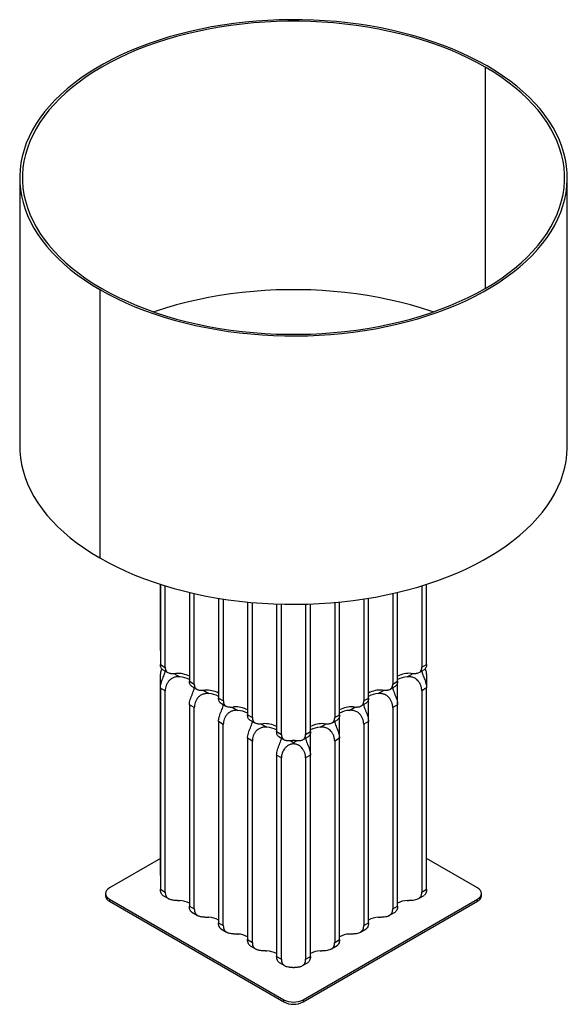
# Paper-space layout '_Isométrica' of a CAD drawing. Header units: millimetres. Extents: x -771 to -371, y -647 to 72.
import ezdxf

# ---------------------------------------------------------------- set-up
doc = ezdxf.new("R2010")
doc.units = ezdxf.units.MM

psp = doc.layouts.new('_Isométrica')

# ---------------------------------------------------------------- linework, layer by layer
at = {"color": 8, "linetype": 'Continuous', "lineweight": 25}
for p, q in [((-431.18, 37.58), (-431.18, -124.07)), ((-658.49, -405.2), (-654.27, -407.64)), ((-488.1, -407.61), (-483.84, -405.15)), ((-495.17, -427.97), (-495.17, -411)), ((-637.27, -417.44), (-633.05, -419.88)), ((-516.38, -440.22), (-516.38, -423.3)), ((-509.31, -419.86), (-505.06, -417.41)), ((-616.06, -429.68), (-611.83, -432.12)), ((-530.51, -432.11), (-526.27, -429.66)), ((-537.58, -452.47), (-537.58, -435.61)), ((-594.84, -441.92), (-590.61, -444.37)), ((-551.72, -444.36), (-547.48, -441.91)), ((-558.79, -464.72), (-558.79, -447.92)), ((-573.63, -454.16), (-571.16, -455.59)), ((-571.16, -455.59), (-568.69, -454.16))]:
    psp.add_line(p, q, dxfattribs=at)
at = {"color": 7, "linetype": 'Continuous', "lineweight": 25}
for p, q in [((-771.19, -43.24), (-771.19, -239.21)), ((-371.19, -239.21), (-371.19, -43.24)), ((-712.61, -124.88), (-712.61, -320.85)), ((-668.42, -388.47), (-668.42, -340.11)), ((-668.41, -340.11), (-668.41, -398.67)), ((-664.87, -400.71), (-664.87, -341.22)), ((-477.49, -341.22), (-477.49, -400.65)), ((-473.95, -398.61), (-473.95, -340.11)), ((-647.18, -346.01), (-647.18, -410.91)), ((-643.65, -412.95), (-643.65, -346.83)), ((-625.96, -350.26), (-625.96, -423.15)), ((-622.42, -425.19), (-622.42, -350.82)), ((-519.89, -350.81), (-519.89, -425.16)), ((-516.36, -423.12), (-516.36, -350.25)), ((-498.69, -346.82), (-498.69, -412.91)), ((-495.16, -410.87), (-495.16, -346)), ((-604.74, -353.03), (-604.74, -435.39)), ((-601.2, -437.43), (-601.2, -353.36)), ((-583.51, -354.45), (-583.51, -447.63)), ((-579.97, -449.67), (-579.97, -354.56)), ((-562.3, -354.56), (-562.3, -449.66)), ((-558.76, -447.62), (-558.76, -354.45)), ((-541.09, -353.36), (-541.09, -437.41)), ((-537.56, -435.37), (-537.56, -353.03)), ((-668.41, -398.67), (-664.87, -400.71)), ((-666.92, -402.24), (-663.05, -404.47)), ((-479.31, -404.41), (-475.45, -402.18)), ((-477.49, -400.65), (-473.95, -398.61)), ((-668.42, -552.58), (-668.42, -405.6)), ((-473.96, -405.57), (-473.96, -415.71)), ((-664.87, -417.85), (-668.41, -415.81)), ((-668.41, -415.81), (-668.41, -562.78)), ((-647.18, -410.91), (-643.65, -412.95)), ((-645.69, -414.48), (-641.83, -416.71)), ((-500.51, -416.67), (-496.65, -414.43)), ((-498.69, -412.91), (-495.16, -410.87)), ((-473.96, -415.77), (-477.49, -417.82)), ((-473.96, -562.75), (-473.96, -415.77)), ((-664.87, -564.82), (-664.87, -417.85)), ((-625.96, -423.15), (-622.42, -425.19)), ((-519.89, -425.16), (-516.36, -423.12)), ((-477.49, -417.82), (-477.49, -564.79)), ((-643.66, -430.09), (-647.19, -428.05)), ((-647.19, -428.05), (-647.19, -575.03)), ((-643.66, -577.07), (-643.66, -430.09)), ((-624.47, -426.72), (-620.6, -428.95)), ((-521.71, -428.92), (-517.85, -426.69)), ((-495.16, -428.02), (-498.7, -430.06)), ((-498.7, -430.06), (-498.7, -577.04)), ((-495.16, -575), (-495.16, -428.02)), ((-604.74, -435.39), (-601.2, -437.43)), ((-541.09, -437.41), (-537.56, -435.37)), ((-622.44, -442.33), (-625.97, -440.29)), ((-625.97, -440.29), (-625.97, -587.27)), ((-622.44, -589.31), (-622.44, -442.33)), ((-603.24, -438.96), (-599.38, -441.19)), ((-542.92, -441.17), (-539.05, -438.94)), ((-516.37, -440.27), (-519.91, -442.31)), ((-519.91, -442.31), (-519.91, -589.29)), ((-516.37, -587.25), (-516.37, -440.27)), ((-601.22, -454.57), (-604.75, -452.53)), ((-604.75, -452.53), (-604.75, -599.51)), ((-583.51, -447.63), (-579.97, -449.67)), ((-582.02, -451.2), (-578.15, -453.43)), ((-564.12, -453.42), (-560.26, -451.19)), ((-562.3, -449.66), (-558.76, -447.62)), ((-537.58, -452.52), (-541.11, -454.56)), ((-537.58, -599.5), (-537.58, -452.52)), ((-601.22, -601.55), (-601.22, -454.57)), ((-541.11, -454.56), (-541.11, -601.54)), ((-580, -466.82), (-583.53, -464.78)), ((-583.53, -464.78), (-583.53, -611.75)), ((-580, -613.79), (-580, -466.82)), ((-558.79, -464.77), (-562.32, -466.81)), ((-562.32, -466.81), (-562.32, -613.79)), ((-558.79, -611.75), (-558.79, -464.77)), ((-668.42, -540.32), (-705.54, -561.75)), ((-436.84, -561.75), (-473.96, -540.32)), ((-708.47, -565.83), (-708.47, -567.46)), ((-668.41, -562.78), (-664.87, -564.82)), ((-666.59, -567.22), (-662.54, -569.56)), ((-479.83, -569.53), (-475.78, -567.18)), ((-477.49, -564.79), (-473.96, -562.75)), ((-433.91, -567.46), (-433.91, -565.83)), ((-705.54, -569.91), (-578.26, -643.39)), ((-705.54, -569.91), (-705.54, -571.54)), ((-705.54, -571.54), (-578.26, -645.02)), ((-647.19, -575.03), (-643.66, -577.07)), ((-564.12, -643.39), (-436.84, -569.91)), ((-564.12, -645.02), (-436.84, -571.54)), ((-498.7, -577.04), (-495.16, -575)), ((-436.84, -571.54), (-436.84, -569.91)), ((-645.39, -579.45), (-641.32, -581.8)), ((-501.04, -581.77), (-496.97, -579.42)), ((-625.97, -587.27), (-622.44, -589.31)), ((-519.91, -589.29), (-516.37, -587.25)), ((-624.17, -591.69), (-620.1, -594.04)), ((-522.24, -594.02), (-518.18, -591.67)), ((-604.75, -599.51), (-601.22, -601.55)), ((-541.11, -601.54), (-537.58, -599.5)), ((-602.95, -603.93), (-598.88, -606.28)), ((-543.45, -606.27), (-539.38, -603.92)), ((-583.53, -611.75), (-580, -613.79)), ((-581.73, -616.18), (-577.67, -618.52)), ((-564.64, -618.51), (-560.59, -616.17)), ((-562.32, -613.79), (-558.79, -611.75)), ((-578.26, -645.02), (-578.26, -643.39)), ((-564.12, -643.39), (-564.12, -645.02))]:
    psp.add_line(p, q, dxfattribs=at)
at = {"color": 7, "linetype": 'Continuous', "lineweight": 25, "flags": 128}
for points in [[(-429.77, 38.4), (-435.81, 41.74), (-442.1, 44.94), (-448.61, 47.99), (-455.33, 50.87), (-462.26, 53.59), (-469.38, 56.14), (-476.68, 58.51), (-484.14, 60.71), (-491.76, 62.72), (-499.51, 64.55), (-507.39, 66.18), (-515.39, 67.63), (-523.48, 68.88), (-531.66, 69.94), (-539.9, 70.79), (-548.2, 71.45), (-556.54, 71.9), (-564.9, 72.16), (-573.28, 72.21), (-581.65, 72.06), (-590.01, 71.7), (-598.33, 71.15), (-606.6, 70.39), (-614.82, 69.43), (-622.95, 68.28), (-630.99, 66.93), (-638.93, 65.39), (-646.75, 63.66), (-654.44, 61.73), (-661.98, 59.63), (-669.37, 57.34), (-676.58, 54.88), (-683.6, 52.25), (-690.43, 49.45), (-697.05, 46.48), (-703.45, 43.36), (-709.62, 40.09), (-715.54, 36.67), (-721.21, 33.11), (-726.62, 29.42), (-731.75, 25.6), (-736.6, 21.65), (-741.17, 17.6), (-745.43, 13.43), (-749.39, 9.17), (-753.03, 4.82), (-756.36, 0.38), (-759.36, -4.13), (-762.03, -8.72), (-764.37, -13.36), (-766.37, -18.06), (-768.03, -22.8), (-769.34, -27.57), (-770.3, -32.38), (-770.91, -37.2), (-771.18, -42.03), (-771.09, -46.87), (-770.65, -51.7), (-769.86, -56.51), (-768.72, -61.31), (-767.24, -66.06), (-765.41, -70.78), (-763.25, -75.46), (-760.74, -80.07), (-757.9, -84.62), (-754.74, -89.1), (-751.25, -93.49), (-747.45, -97.8), (-743.34, -102.02), (-738.92, -106.13), (-734.21, -110.13), (-729.22, -114.01), (-723.95, -117.77), (-718.41, -121.39), (-712.61, -124.88)], [(-431.18, 37.58), (-437.25, 40.94), (-443.56, 44.14), (-450.1, 47.19), (-456.85, 50.08), (-463.82, 52.79), (-470.98, 55.34), (-478.31, 57.71), (-485.82, 59.89), (-493.48, 61.89), (-501.28, 63.7), (-509.2, 65.31), (-517.24, 66.73), (-525.37, 67.96), (-533.59, 68.98), (-541.87, 69.8), (-550.21, 70.42), (-558.59, 70.83), (-566.98, 71.03), (-575.39, 71.03), (-583.79, 70.83), (-592.16, 70.42), (-600.5, 69.8), (-608.78, 68.98), (-617, 67.96), (-625.13, 66.73), (-633.17, 65.31), (-641.1, 63.7), (-648.9, 61.89), (-656.55, 59.89), (-664.06, 57.71), (-671.4, 55.34), (-678.55, 52.79), (-685.52, 50.08), (-692.28, 47.19), (-698.82, 44.14), (-705.13, 40.94), (-711.19, 37.58), (-717.01, 34.08), (-722.56, 30.44), (-727.84, 26.66), (-732.84, 22.76), (-737.55, 18.74), (-741.95, 14.61), (-746.05, 10.37), (-749.84, 6.04), (-753.3, 1.62), (-756.43, -2.89), (-759.23, -7.46), (-761.7, -12.1), (-763.81, -16.8), (-765.58, -21.54), (-767, -26.32), (-768.07, -31.13), (-768.79, -35.97), (-769.14, -40.82), (-769.14, -45.67), (-768.79, -50.52), (-768.07, -55.35), (-767, -60.17), (-765.58, -64.95), (-763.81, -69.69), (-761.7, -74.39), (-759.23, -79.03), (-756.43, -83.6), (-753.3, -88.1), (-749.84, -92.53), (-746.05, -96.86), (-741.95, -101.09), (-737.55, -105.23), (-732.84, -109.25), (-727.84, -113.15), (-722.56, -116.92), (-717.01, -120.56), (-711.19, -124.07)], [(-712.61, -124.88), (-706.56, -128.23), (-700.28, -131.43), (-693.77, -134.47), (-687.04, -137.36), (-680.11, -140.07), (-672.99, -142.62), (-665.7, -145), (-658.23, -147.19), (-650.62, -149.21), (-642.86, -151.03), (-634.98, -152.67), (-626.98, -154.12), (-618.89, -155.37), (-610.72, -156.42), (-602.47, -157.28), (-594.17, -157.94), (-585.83, -158.39), (-577.47, -158.64), (-569.09, -158.69), (-560.72, -158.54), (-552.36, -158.19), (-544.04, -157.63), (-535.77, -156.88), (-527.56, -155.92), (-519.42, -154.77), (-511.38, -153.42), (-503.44, -151.88), (-495.62, -150.14), (-487.93, -148.22), (-480.39, -146.12), (-473.01, -143.83), (-465.8, -141.37), (-458.77, -138.74), (-451.94, -135.93), (-445.32, -132.97), (-438.92, -129.85), (-432.76, -126.58), (-426.83, -123.16), (-421.16, -119.6), (-415.76, -115.9), (-410.62, -112.08), (-405.77, -108.14), (-401.21, -104.08), (-396.94, -99.92), (-392.99, -95.66), (-389.34, -91.31), (-386.01, -86.87), (-383.01, -82.35), (-380.34, -77.77), (-378, -73.13), (-376, -68.43), (-374.35, -63.69), (-373.04, -58.91), (-372.07, -54.11), (-371.46, -49.29), (-371.2, -44.45), (-371.29, -39.62), (-371.72, -34.79), (-372.51, -29.97), (-373.65, -25.18), (-375.13, -20.42), (-376.96, -15.7), (-379.13, -11.03), (-381.63, -6.42), (-384.47, -1.87), (-387.64, 2.61), (-391.12, 7.01), (-394.93, 11.32), (-399.04, 15.53), (-403.45, 19.64), (-408.16, 23.64), (-413.16, 27.52), (-418.43, 31.28), (-423.97, 34.91), (-429.77, 38.4)], [(-711.19, -124.07), (-705.13, -127.43), (-698.82, -130.63), (-692.28, -133.68), (-685.52, -136.56), (-678.55, -139.28), (-671.4, -141.83), (-664.06, -144.19), (-656.55, -146.38), (-648.9, -148.38), (-641.1, -150.18), (-633.17, -151.8), (-625.13, -153.22), (-617, -154.44), (-608.78, -155.47), (-600.5, -156.29), (-592.16, -156.9), (-583.79, -157.31), (-575.39, -157.52), (-566.98, -157.52), (-558.59, -157.31), (-550.21, -156.9), (-541.87, -156.29), (-533.59, -155.47), (-525.37, -154.44), (-517.24, -153.22), (-509.2, -151.8), (-501.28, -150.18), (-493.48, -148.38), (-485.82, -146.38), (-478.31, -144.19), (-470.98, -141.83), (-463.82, -139.28), (-456.85, -136.56), (-450.1, -133.68), (-443.56, -130.63), (-437.25, -127.43), (-431.18, -124.07), (-425.36, -120.56), (-419.81, -116.92), (-414.53, -113.15), (-409.53, -109.25), (-404.83, -105.23), (-400.42, -101.09), (-396.32, -96.86), (-392.54, -92.53), (-389.07, -88.1), (-385.94, -83.6), (-383.14, -79.03), (-380.68, -74.39), (-378.56, -69.69), (-376.79, -64.95), (-375.37, -60.17), (-374.3, -55.35), (-373.59, -50.52), (-373.23, -45.67), (-373.23, -40.82), (-373.59, -35.97), (-374.3, -31.13), (-375.37, -26.32), (-376.79, -21.54), (-378.56, -16.8), (-380.68, -12.1), (-383.14, -7.46), (-385.94, -2.89), (-389.07, 1.62), (-392.54, 6.04), (-396.32, 10.37), (-400.42, 14.61), (-404.83, 18.74), (-409.53, 22.76), (-414.53, 26.66), (-419.81, 30.44), (-425.36, 34.08), (-431.18, 37.58)], [(-469.23, -141.23), (-470.98, -140.63), (-478.31, -138.26), (-485.82, -136.08), (-493.48, -134.08), (-501.28, -132.27), (-509.2, -130.66), (-517.24, -129.23), (-525.37, -128.01), (-533.59, -126.99), (-541.87, -126.17), (-550.21, -125.55), (-558.59, -125.14), (-566.98, -124.94), (-575.39, -124.94), (-583.79, -125.14), (-592.16, -125.55), (-600.5, -126.17), (-608.78, -126.99), (-617, -128.01), (-625.13, -129.23), (-633.17, -130.66), (-641.1, -132.27), (-648.9, -134.08), (-656.55, -136.08), (-664.06, -138.26), (-671.4, -140.63), (-673.14, -141.23)], [(-771.19, -239.21), (-771.09, -242.84), (-770.65, -247.67), (-769.86, -252.48), (-768.72, -257.27), (-767.24, -262.03), (-765.41, -266.75), (-763.25, -271.42), (-760.74, -276.04), (-757.9, -280.59), (-754.74, -285.07), (-751.25, -289.46), (-747.45, -293.77), (-743.34, -297.99), (-738.92, -302.1), (-734.21, -306.1), (-729.22, -309.98), (-723.95, -313.74), (-718.41, -317.36), (-712.61, -320.85)], [(-712.61, -320.85), (-706.56, -324.2), (-700.28, -327.4), (-693.77, -330.44), (-687.04, -333.33), (-680.11, -336.04), (-672.99, -338.59), (-665.7, -340.97), (-658.23, -343.16), (-650.62, -345.18), (-642.86, -347), (-634.98, -348.64), (-626.98, -350.09), (-618.89, -351.34), (-610.72, -352.39), (-602.47, -353.25), (-594.17, -353.91), (-585.83, -354.36), (-577.47, -354.61), (-569.09, -354.66), (-560.72, -354.51), (-552.36, -354.16), (-544.04, -353.6), (-535.77, -352.85), (-527.56, -351.89), (-519.42, -350.74), (-511.38, -349.39), (-503.44, -347.85), (-495.62, -346.11), (-487.93, -344.19), (-480.39, -342.09), (-473.01, -339.8), (-465.8, -337.34), (-458.77, -334.71), (-451.94, -331.9), (-445.32, -328.94), (-438.92, -325.82), (-432.76, -322.55), (-426.83, -319.13), (-421.16, -315.57), (-415.76, -311.87), (-410.62, -308.05), (-405.77, -304.11), (-401.21, -300.05), (-396.94, -295.89), (-392.99, -291.63), (-389.34, -287.28), (-386.01, -282.84), (-383.01, -278.32), (-380.34, -273.74), (-378, -269.1), (-376, -264.4), (-374.35, -259.66), (-373.04, -254.88), (-372.07, -250.08), (-371.46, -245.26), (-371.2, -240.42), (-371.19, -239.21)], [(-705.54, -561.75), (-706.78, -562.62), (-707.7, -563.62), (-708.27, -564.7), (-708.47, -565.83), (-708.27, -566.96), (-707.7, -568.04), (-706.78, -569.04), (-705.54, -569.91)], [(-436.84, -569.91), (-435.59, -569.04), (-434.67, -568.04), (-434.1, -566.96), (-433.91, -565.83), (-434.1, -564.7), (-434.67, -563.62), (-435.59, -562.62), (-436.84, -561.75)]]:
    psp.add_lwpolyline(points, dxfattribs=at)
at = {"color": 7, "linetype": 'Continuous', "lineweight": 25}
for centre, radius, start, end in [((-655.84, -423.72), 18.61, 62.38723, 94.10942), ((-655.28, -424.42), 16.82, 61.21951, 86.54822), ((-486.64, -423.04), 18, 85.37955, 118.32117), ((-486.99, -424.71), 17.14, 93.71515, 118.50747), ((-634.61, -435.97), 18.62, 62.46129, 94.10473), ((-634.06, -436.66), 16.81, 61.19572, 86.5499), ((-507.85, -435.28), 17.98, 85.37284, 118.39782), ((-508.2, -436.96), 17.14, 93.71515, 118.50747), ((-613.26, -447.59), 18.01, 61.75105, 94.647), ((-529.05, -447.53), 17.97, 85.36611, 118.47467), ((-612.84, -448.9), 16.81, 61.17191, 86.55157), ((-529.4, -449.21), 17.14, 93.71515, 118.50747), ((-592.04, -459.83), 18.01, 61.75105, 94.647), ((-591.62, -461.14), 16.81, 61.14808, 86.55325), ((-550.25, -459.77), 17.96, 85.35935, 118.55173), ((-550.61, -461.46), 17.14, 93.71515, 118.50747), ((-571.13, -475.7), 21.62, 87.00869, 93.02607), ((-703.46, -566.96), 5.03, 185.6948, 245.62534), ((-438.91, -566.96), 5.03, 294.37466, 354.3052), ((-655.28, -587.74), 16.82, 61.25323, 86.54585), ((-486.99, -588.02), 17.14, 93.71515, 118.50747), ((-634.06, -599.98), 16.82, 61.25323, 86.54585), ((-508.2, -600.27), 17.14, 93.71515, 118.50747), ((-612.84, -612.22), 16.82, 61.25323, 86.54585), ((-529.4, -612.52), 17.14, 93.71515, 118.50747), ((-591.62, -624.47), 16.82, 61.25323, 86.54585), ((-550.61, -624.77), 17.14, 93.71515, 118.50747), ((-571.19, -629.74), 15.37, 242.60967, 297.39033), ((-571.19, -631.37), 15.37, 242.60967, 297.39033)]:
    psp.add_arc(centre, radius, start, end, dxfattribs=at)
for points, knots in [([(-667.36, -401.87), (-667.55, -402.17), (-667.95, -402.78), (-668.34, -404.07), (-668.39, -405.09), (-668.42, -405.6)], [0, 0, 0, 0, 0.324854, 0.660972, 1, 1, 1, 1]), ([(-666.9, -402.22), (-667.08, -402.1), (-667.48, -401.85), (-667.97, -401.05), (-668.34, -399.98), (-668.39, -399.11), (-668.41, -398.67)], [0, 0, 0, 0, 0.212463, 0.474454, 0.737129, 1, 1, 1, 1]), ([(-664.87, -400.71), (-664.87, -400.79), (-664.87, -400.94), (-664.86, -401.15), (-664.84, -401.37), (-664.82, -401.58), (-664.79, -401.78), (-664.73, -402.11), (-664.61, -402.56), (-664.39, -403.07), (-664.12, -403.54), (-663.66, -404.08), (-662.92, -404.6), (-661.95, -404.94), (-661.06, -405.1), (-660.35, -405.18), (-659.6, -405.22), (-658.9, -405.22), (-658.27, -405.21), (-657.73, -405.19), (-657.36, -405.17), (-657.17, -405.16)], [0, 0, 0, 0, 0.020862, 0.041675, 0.062462, 0.08325, 0.104062, 0.124923, 0.187579, 0.250183, 0.312548, 0.374758, 0.499701, 0.624502, 0.686423, 0.749244, 0.810997, 0.874631, 0.915146, 0.956904, 1, 1, 1, 1]), ([(-485.19, -405.11), (-485.1, -405.11), (-484.91, -405.12), (-484.63, -405.13), (-484.36, -405.14), (-484.09, -405.15), (-483.83, -405.16), (-483.38, -405.17), (-482.77, -405.16), (-482.02, -405.13), (-481.31, -405.05), (-480.42, -404.89), (-479.45, -404.55), (-478.71, -404.02), (-478.25, -403.48), (-477.97, -403.02), (-477.75, -402.5), (-477.62, -402), (-477.54, -401.53), (-477.5, -401.1), (-477.49, -400.8), (-477.49, -400.65)], [0, 0, 0, 0, 0.021644, 0.042945, 0.063914, 0.084563, 0.104903, 0.124946, 0.188512, 0.250202, 0.312836, 0.374578, 0.499584, 0.624661, 0.687009, 0.74952, 0.812079, 0.874698, 0.916496, 0.958197, 1, 1, 1, 1]), ([(-473.95, -398.61), (-473.98, -399.05), (-474.02, -399.92), (-474.39, -400.99), (-474.88, -401.79), (-475.28, -402.04), (-475.46, -402.16)], [0, 0, 0, 0, 0.2622174, 0.5252418, 0.7868162, 1, 1, 1, 1]), ([(-473.96, -405.57), (-473.99, -405.06), (-474.04, -404.04), (-474.43, -402.75), (-474.83, -402.13), (-475.03, -401.83)], [0, 0, 0, 0, 0.335334, 0.671554, 1, 1, 1, 1]), ([(-668.41, -415.81), (-668.39, -415.27), (-668.33, -414.18), (-667.94, -412.43), (-667.36, -410.63), (-666.65, -408.82), (-665.92, -407.06), (-665.38, -405.68), (-665.07, -404.65), (-664.89, -403.97), (-664.86, -403.59), (-664.84, -403.43)], [0, 0, 0, 0, 0.135658, 0.271674, 0.406934, 0.542982, 0.677611, 0.814036, 0.881068, 0.950324, 1, 1, 1, 1]), ([(-654.27, -407.64), (-654.38, -407.63), (-654.59, -407.61), (-654.92, -407.6), (-655.23, -407.59), (-655.54, -407.6), (-655.83, -407.61), (-656.13, -407.63), (-656.68, -407.68), (-657.49, -407.8), (-658.88, -408.19), (-660.5, -408.98), (-661.87, -410.16), (-662.76, -411.26), (-663.35, -412.16), (-663.83, -413.1), (-664.34, -414.38), (-664.76, -416.01), (-664.87, -417.25), (-664.87, -417.84), (-664.87, -417.85)], [0, 0, 0, 0, 0.019199, 0.037941, 0.056231, 0.07407, 0.091464, 0.108417, 0.124933, 0.189226, 0.250119, 0.376717, 0.499059, 0.561617, 0.624398, 0.686902, 0.749685, 0.873937, 0.99918, 1, 1, 1, 1]), ([(-477.49, -417.82), (-477.49, -417.73), (-477.49, -417.56), (-477.5, -417.31), (-477.52, -417.05), (-477.54, -416.78), (-477.57, -416.52), (-477.61, -416.25), (-477.69, -415.75), (-477.85, -415.02), (-478.15, -414.05), (-478.53, -413.08), (-479.01, -412.14), (-479.59, -411.25), (-480.33, -410.33), (-481.29, -409.43), (-482.49, -408.64), (-483.7, -408.1), (-484.86, -407.78), (-485.74, -407.64), (-486.45, -407.58), (-486.98, -407.56), (-487.53, -407.57), (-487.91, -407.6), (-488.1, -407.61)], [0, 0, 0, 0, 0.017874, 0.035706, 0.053512, 0.071308, 0.089113, 0.106943, 0.124815, 0.187437, 0.249962, 0.312371, 0.37451, 0.437016, 0.499303, 0.58096, 0.663639, 0.749061, 0.809926, 0.874181, 0.903564, 0.934313, 0.966452, 1, 1, 1, 1]), ([(-477.53, -403.38), (-477.52, -403.55), (-477.46, -404.15), (-477.08, -405.36), (-476.47, -407.01), (-475.73, -408.77), (-475.02, -410.58), (-474.44, -412.38), (-474.03, -414.15), (-473.98, -415.23), (-473.96, -415.77)], [0, 0, 0, 0, 0.051367, 0.186203, 0.321693, 0.456847, 0.592622, 0.728457, 0.863643, 1, 1, 1, 1]), ([(-647.19, -428.05), (-647.16, -427.44), (-647.1, -426.24), (-646.61, -424.26), (-645.91, -422.25), (-645.09, -420.26), (-644.32, -418.35), (-643.77, -416.79), (-643.67, -415.98), (-643.63, -415.67)], [0, 0, 0, 0, 0.150885, 0.302234, 0.452844, 0.603715, 0.752179, 0.905761, 1, 1, 1, 1]), ([(-645.68, -414.46), (-645.86, -414.34), (-646.25, -414.09), (-646.75, -413.29), (-647.11, -412.22), (-647.16, -411.35), (-647.18, -410.91)], [0, 0, 0, 0, 0.212463, 0.474454, 0.737129, 1, 1, 1, 1]), ([(-643.65, -412.95), (-643.65, -413.03), (-643.65, -413.17), (-643.64, -413.39), (-643.62, -413.61), (-643.6, -413.82), (-643.56, -414.02), (-643.5, -414.35), (-643.39, -414.8), (-643.17, -415.31), (-642.89, -415.78), (-642.43, -416.31), (-641.69, -416.84), (-640.73, -417.18), (-639.84, -417.34), (-639.13, -417.42), (-638.37, -417.46), (-637.67, -417.46), (-637.05, -417.45), (-636.51, -417.43), (-636.13, -417.41), (-635.95, -417.4)], [0, 0, 0, 0, 0.020862, 0.041675, 0.062462, 0.08325, 0.104062, 0.124923, 0.187579, 0.250183, 0.312548, 0.374758, 0.499701, 0.624502, 0.686423, 0.749244, 0.810997, 0.874631, 0.915146, 0.956904, 1, 1, 1, 1]), ([(-506.4, -417.36), (-506.3, -417.36), (-506.11, -417.37), (-505.83, -417.39), (-505.56, -417.4), (-505.29, -417.4), (-505.03, -417.41), (-504.59, -417.42), (-503.98, -417.42), (-503.22, -417.38), (-502.51, -417.3), (-501.62, -417.14), (-500.65, -416.81), (-499.91, -416.28), (-499.45, -415.74), (-499.17, -415.27), (-498.95, -414.76), (-498.82, -414.25), (-498.74, -413.78), (-498.7, -413.35), (-498.69, -413.06), (-498.69, -412.91)], [0, 0, 0, 0, 0.021644, 0.042945, 0.063914, 0.084563, 0.104903, 0.124946, 0.188512, 0.250202, 0.312836, 0.374578, 0.499584, 0.624661, 0.687009, 0.74952, 0.812079, 0.874698, 0.916496, 0.958197, 1, 1, 1, 1]), ([(-498.73, -415.64), (-498.69, -415.94), (-498.59, -416.76), (-498.05, -418.3), (-497.28, -420.21), (-496.46, -422.21), (-495.76, -424.22), (-495.26, -426.2), (-495.2, -427.41), (-495.16, -428.02)], [0, 0, 0, 0, 0.093784, 0.246863, 0.394797, 0.546078, 0.69733, 0.848063, 1, 1, 1, 1]), ([(-495.16, -410.87), (-495.18, -411.3), (-495.23, -412.18), (-495.59, -413.24), (-496.09, -414.04), (-496.48, -414.3), (-496.66, -414.41)], [0, 0, 0, 0, 0.262217, 0.525242, 0.786816, 1, 1, 1, 1]), ([(-633.05, -419.88), (-633.16, -419.87), (-633.37, -419.86), (-633.7, -419.84), (-634.01, -419.84), (-634.32, -419.84), (-634.61, -419.85), (-634.91, -419.87), (-635.46, -419.92), (-636.27, -420.05), (-637.66, -420.43), (-639.28, -421.22), (-640.65, -422.4), (-641.54, -423.5), (-642.13, -424.4), (-642.61, -425.34), (-643.13, -426.63), (-643.54, -428.25), (-643.66, -429.49), (-643.66, -430.08), (-643.66, -430.09)], [0, 0, 0, 0, 0.019199, 0.037941, 0.056231, 0.07407, 0.091464, 0.108417, 0.124933, 0.189226, 0.250119, 0.376717, 0.499059, 0.561617, 0.624398, 0.686902, 0.749685, 0.873937, 0.99918, 1, 1, 1, 1]), ([(-624.45, -426.7), (-624.63, -426.58), (-625.03, -426.33), (-625.52, -425.53), (-625.89, -424.46), (-625.94, -423.59), (-625.96, -423.15)], [0, 0, 0, 0, 0.212463, 0.474454, 0.737129, 1, 1, 1, 1]), ([(-516.36, -423.12), (-516.38, -423.55), (-516.43, -424.43), (-516.79, -425.49), (-517.29, -426.29), (-517.69, -426.55), (-517.87, -426.66)], [0, 0, 0, 0, 0.262217, 0.525242, 0.786816, 1, 1, 1, 1]), ([(-498.7, -430.06), (-498.7, -429.98), (-498.7, -429.81), (-498.71, -429.56), (-498.73, -429.3), (-498.75, -429.03), (-498.78, -428.77), (-498.82, -428.5), (-498.9, -428), (-499.06, -427.27), (-499.35, -426.3), (-499.74, -425.33), (-500.22, -424.39), (-500.8, -423.5), (-501.54, -422.58), (-502.49, -421.68), (-503.69, -420.89), (-504.9, -420.35), (-506.07, -420.03), (-506.95, -419.89), (-507.66, -419.83), (-508.19, -419.81), (-508.74, -419.82), (-509.12, -419.85), (-509.31, -419.86)], [0, 0, 0, 0, 0.017874, 0.035706, 0.053512, 0.071308, 0.089113, 0.106943, 0.124815, 0.187437, 0.249962, 0.312371, 0.37451, 0.437016, 0.499303, 0.58096, 0.663639, 0.749061, 0.809926, 0.874181, 0.903564, 0.934313, 0.966452, 1, 1, 1, 1]), ([(-625.97, -440.29), (-625.94, -439.69), (-625.88, -438.48), (-625.39, -436.5), (-624.69, -434.49), (-623.87, -432.5), (-623.1, -430.59), (-622.55, -429.03), (-622.45, -428.22), (-622.41, -427.9)], [0, 0, 0, 0, 0.150804, 0.302073, 0.452602, 0.603393, 0.751777, 0.905277, 1, 1, 1, 1]), ([(-622.42, -425.19), (-622.42, -425.27), (-622.42, -425.41), (-622.41, -425.63), (-622.39, -425.85), (-622.37, -426.06), (-622.34, -426.26), (-622.28, -426.59), (-622.16, -427.04), (-621.95, -427.55), (-621.67, -428.02), (-621.21, -428.55), (-620.47, -429.08), (-619.5, -429.42), (-618.62, -429.58), (-617.9, -429.66), (-617.15, -429.7), (-616.45, -429.7), (-615.83, -429.69), (-615.28, -429.67), (-614.91, -429.65), (-614.72, -429.64)], [0, 0, 0, 0, 0.020862, 0.041675, 0.062462, 0.08325, 0.104062, 0.124923, 0.187579, 0.250183, 0.312548, 0.374758, 0.499701, 0.624502, 0.686423, 0.749244, 0.810997, 0.874631, 0.915146, 0.956904, 1, 1, 1, 1]), ([(-527.6, -429.61), (-527.5, -429.62), (-527.32, -429.63), (-527.04, -429.64), (-526.76, -429.65), (-526.49, -429.66), (-526.23, -429.66), (-525.79, -429.67), (-525.18, -429.67), (-524.42, -429.63), (-523.71, -429.56), (-522.82, -429.39), (-521.86, -429.06), (-521.11, -428.53), (-520.65, -427.99), (-520.37, -427.53), (-520.16, -427.01), (-520.02, -426.5), (-519.94, -426.03), (-519.9, -425.61), (-519.9, -425.31), (-519.89, -425.16)], [0, 0, 0, 0, 0.021644, 0.042945, 0.063914, 0.084563, 0.104903, 0.124946, 0.188512, 0.250202, 0.312836, 0.374578, 0.499584, 0.624661, 0.687009, 0.74952, 0.812079, 0.874698, 0.916496, 0.958197, 1, 1, 1, 1]), ([(-519.94, -427.89), (-519.9, -428.2), (-519.8, -429.01), (-519.25, -430.55), (-518.49, -432.46), (-517.66, -434.46), (-516.96, -436.47), (-516.47, -438.45), (-516.4, -439.66), (-516.37, -440.27)], [0, 0, 0, 0, 0.093298, 0.24646, 0.394473, 0.545835, 0.697168, 0.847982, 1, 1, 1, 1]), ([(-611.83, -432.12), (-611.94, -432.11), (-612.16, -432.1), (-612.48, -432.09), (-612.79, -432.08), (-613.1, -432.08), (-613.4, -432.09), (-613.69, -432.11), (-614.24, -432.16), (-615.05, -432.29), (-616.44, -432.67), (-618.06, -433.46), (-619.43, -434.64), (-620.33, -435.74), (-620.91, -436.64), (-621.39, -437.59), (-621.91, -438.87), (-622.33, -440.5), (-622.44, -441.74), (-622.44, -442.33), (-622.44, -442.33)], [0, 0, 0, 0, 0.019199, 0.037941, 0.056231, 0.07407, 0.091464, 0.108417, 0.124933, 0.189226, 0.250119, 0.376717, 0.499059, 0.561617, 0.624398, 0.686902, 0.749685, 0.873937, 0.99918, 1, 1, 1, 1]), ([(-603.23, -438.94), (-603.41, -438.82), (-603.81, -438.57), (-604.3, -437.77), (-604.67, -436.7), (-604.71, -435.83), (-604.74, -435.39)], [0, 0, 0, 0, 0.212463, 0.474454, 0.737129, 1, 1, 1, 1]), ([(-601.2, -437.43), (-601.2, -437.51), (-601.2, -437.65), (-601.19, -437.87), (-601.17, -438.09), (-601.15, -438.3), (-601.12, -438.5), (-601.05, -438.83), (-600.94, -439.28), (-600.72, -439.79), (-600.44, -440.26), (-599.98, -440.79), (-599.24, -441.32), (-598.28, -441.66), (-597.39, -441.82), (-596.68, -441.9), (-595.92, -441.94), (-595.23, -441.94), (-594.6, -441.93), (-594.06, -441.91), (-593.69, -441.89), (-593.5, -441.88)], [0, 0, 0, 0, 0.0208621, 0.0416747, 0.0624624, 0.0832498, 0.1040618, 0.1249229, 0.187579, 0.2501832, 0.3125477, 0.374758, 0.4997011, 0.624502, 0.6864233, 0.7492445, 0.8109968, 0.8746314, 0.9151461, 0.9569044, 1, 1, 1, 1]), ([(-548.8, -441.86), (-548.71, -441.87), (-548.52, -441.88), (-548.24, -441.89), (-547.97, -441.9), (-547.7, -441.91), (-547.43, -441.92), (-546.99, -441.92), (-546.38, -441.92), (-545.62, -441.88), (-544.91, -441.81), (-544.03, -441.64), (-543.06, -441.31), (-542.31, -440.78), (-541.85, -440.24), (-541.57, -439.78), (-541.36, -439.26), (-541.22, -438.76), (-541.14, -438.28), (-541.1, -437.86), (-541.1, -437.56), (-541.09, -437.41)], [0, 0, 0, 0, 0.021644, 0.042945, 0.063914, 0.084563, 0.104903, 0.124946, 0.188512, 0.250202, 0.312836, 0.374578, 0.499584, 0.624661, 0.687009, 0.74952, 0.812079, 0.874698, 0.916496, 0.958197, 1, 1, 1, 1]), ([(-537.56, -435.37), (-537.58, -435.81), (-537.63, -436.68), (-538, -437.74), (-538.49, -438.54), (-538.89, -438.8), (-539.07, -438.92)], [0, 0, 0, 0, 0.262217, 0.525242, 0.786816, 1, 1, 1, 1]), ([(-519.91, -442.31), (-519.91, -442.23), (-519.91, -442.06), (-519.92, -441.81), (-519.93, -441.55), (-519.96, -441.28), (-519.99, -441.02), (-520.03, -440.75), (-520.11, -440.25), (-520.26, -439.52), (-520.56, -438.55), (-520.95, -437.58), (-521.43, -436.64), (-522, -435.75), (-522.75, -434.83), (-523.7, -433.93), (-524.9, -433.13), (-526.11, -432.6), (-527.28, -432.28), (-528.16, -432.14), (-528.87, -432.08), (-529.4, -432.06), (-529.95, -432.07), (-530.32, -432.1), (-530.51, -432.11)], [0, 0, 0, 0, 0.017874, 0.035706, 0.053512, 0.071308, 0.089113, 0.106943, 0.124815, 0.187437, 0.249962, 0.312371, 0.37451, 0.437016, 0.499303, 0.58096, 0.663639, 0.749061, 0.809926, 0.874181, 0.903564, 0.934313, 0.966452, 1, 1, 1, 1]), ([(-604.75, -452.53), (-604.72, -451.93), (-604.66, -450.72), (-604.17, -448.75), (-603.47, -446.74), (-602.65, -444.74), (-601.88, -442.83), (-601.33, -441.28), (-601.23, -440.46), (-601.19, -440.14)], [0, 0, 0, 0, 0.150724, 0.301912, 0.452361, 0.603071, 0.751376, 0.904794, 1, 1, 1, 1]), ([(-590.61, -444.37), (-590.72, -444.36), (-590.94, -444.34), (-591.26, -444.33), (-591.57, -444.32), (-591.88, -444.33), (-592.18, -444.34), (-592.47, -444.35), (-593.03, -444.4), (-593.83, -444.53), (-595.23, -444.92), (-596.84, -445.71), (-598.21, -446.89), (-599.11, -447.99), (-599.69, -448.88), (-600.17, -449.83), (-600.69, -451.11), (-601.11, -452.74), (-601.22, -453.98), (-601.22, -454.57), (-601.22, -454.57)], [0, 0, 0, 0, 0.019199, 0.037941, 0.056231, 0.07407, 0.091464, 0.108417, 0.124933, 0.189226, 0.250119, 0.376717, 0.499059, 0.561617, 0.624398, 0.686902, 0.749685, 0.873937, 0.99918, 1, 1, 1, 1]), ([(-541.11, -454.56), (-541.11, -454.48), (-541.11, -454.31), (-541.13, -454.05), (-541.14, -453.8), (-541.17, -453.53), (-541.2, -453.27), (-541.23, -453), (-541.31, -452.5), (-541.47, -451.77), (-541.77, -450.8), (-542.15, -449.83), (-542.63, -448.89), (-543.21, -448), (-543.96, -447.08), (-544.91, -446.18), (-546.11, -445.38), (-547.32, -444.85), (-548.48, -444.53), (-549.36, -444.39), (-550.07, -444.33), (-550.6, -444.31), (-551.16, -444.32), (-551.53, -444.35), (-551.72, -444.36)], [0, 0, 0, 0, 0.017874, 0.035706, 0.053512, 0.071308, 0.089113, 0.106943, 0.124815, 0.187437, 0.249962, 0.312371, 0.37451, 0.437016, 0.499303, 0.58096, 0.663639, 0.749061, 0.809926, 0.874181, 0.903564, 0.934313, 0.966452, 1, 1, 1, 1]), ([(-541.14, -440.15), (-541.1, -440.45), (-541, -441.26), (-540.46, -442.8), (-539.69, -444.71), (-538.87, -446.71), (-538.17, -448.72), (-537.68, -450.7), (-537.61, -451.91), (-537.58, -452.52)], [0, 0, 0, 0, 0.092813, 0.246056, 0.394148, 0.545591, 0.697006, 0.8479, 1, 1, 1, 1]), ([(-583.53, -464.78), (-583.5, -464.17), (-583.44, -462.96), (-582.95, -460.99), (-582.25, -458.98), (-581.43, -456.99), (-580.66, -455.08), (-580.11, -453.52), (-580.01, -452.69), (-579.97, -452.38)], [0, 0, 0, 0, 0.150643, 0.301751, 0.452119, 0.602749, 0.750976, 0.904311, 1, 1, 1, 1]), ([(-582.01, -451.18), (-582.18, -451.06), (-582.58, -450.8), (-583.08, -450.01), (-583.44, -448.94), (-583.49, -448.07), (-583.51, -447.63)], [0, 0, 0, 0, 0.212463, 0.474454, 0.737129, 1, 1, 1, 1]), ([(-579.97, -449.67), (-579.97, -449.74), (-579.97, -449.89), (-579.96, -450.11), (-579.95, -450.33), (-579.92, -450.54), (-579.89, -450.74), (-579.83, -451.07), (-579.71, -451.52), (-579.5, -452.03), (-579.22, -452.5), (-578.76, -453.03), (-578.02, -453.56), (-577.05, -453.9), (-576.17, -454.06), (-575.46, -454.14), (-574.7, -454.17), (-574, -454.18), (-573.38, -454.16), (-572.83, -454.14), (-572.46, -454.13), (-572.27, -454.12)], [0, 0, 0, 0, 0.020862, 0.041675, 0.062462, 0.08325, 0.104062, 0.124923, 0.187579, 0.250183, 0.312548, 0.374758, 0.499701, 0.624502, 0.686423, 0.749244, 0.810997, 0.874631, 0.915146, 0.956904, 1, 1, 1, 1]), ([(-570, -454.12), (-569.91, -454.12), (-569.72, -454.13), (-569.44, -454.14), (-569.17, -454.15), (-568.9, -454.16), (-568.64, -454.17), (-568.19, -454.18), (-567.58, -454.17), (-566.83, -454.14), (-566.11, -454.06), (-565.23, -453.9), (-564.26, -453.56), (-563.52, -453.03), (-563.06, -452.49), (-562.78, -452.03), (-562.56, -451.51), (-562.42, -451.01), (-562.35, -450.54), (-562.3, -450.11), (-562.3, -449.81), (-562.3, -449.66)], [0, 0, 0, 0, 0.021644, 0.042945, 0.063914, 0.084563, 0.104903, 0.124946, 0.188512, 0.250202, 0.312836, 0.374578, 0.499584, 0.624661, 0.687009, 0.74952, 0.812079, 0.874698, 0.916496, 0.958197, 1, 1, 1, 1]), ([(-562.35, -452.4), (-562.31, -452.7), (-562.21, -453.51), (-561.67, -455.05), (-560.9, -456.96), (-560.08, -458.96), (-559.38, -460.97), (-558.88, -462.95), (-558.82, -464.16), (-558.79, -464.77)], [0, 0, 0, 0, 0.092326, 0.245652, 0.393824, 0.545348, 0.696844, 0.847819, 1, 1, 1, 1]), ([(-558.76, -447.62), (-558.79, -448.06), (-558.83, -448.93), (-559.2, -450), (-559.69, -450.8), (-560.09, -451.05), (-560.27, -451.17)], [0, 0, 0, 0, 0.2622174, 0.5252418, 0.7868162, 1, 1, 1, 1]), ([(-571.16, -456.59), (-571.26, -456.6), (-571.45, -456.61), (-571.73, -456.64), (-572.01, -456.68), (-572.28, -456.73), (-572.54, -456.78), (-572.81, -456.84), (-573.29, -456.96), (-573.99, -457.19), (-574.87, -457.59), (-575.69, -458.08), (-576.71, -458.87), (-577.81, -460.05), (-578.81, -461.69), (-579.51, -463.44), (-579.91, -465.17), (-580, -466.28), (-580, -466.81), (-580, -466.82)], [0, 0, 0, 0, 0.01871, 0.037126, 0.055255, 0.073101, 0.090672, 0.107975, 0.125015, 0.188274, 0.249515, 0.312502, 0.374637, 0.499241, 0.624417, 0.749649, 0.873831, 0.999083, 1, 1, 1, 1]), ([(-562.32, -466.81), (-562.32, -466.73), (-562.32, -466.55), (-562.33, -466.28), (-562.35, -466.01), (-562.38, -465.73), (-562.41, -465.45), (-562.48, -464.98), (-562.61, -464.31), (-562.85, -463.44), (-563.15, -462.57), (-563.54, -461.72), (-564, -460.88), (-564.72, -459.83), (-565.81, -458.64), (-567.15, -457.73), (-568.32, -457.19), (-569.09, -456.94), (-569.71, -456.79), (-570.18, -456.7), (-570.66, -456.63), (-570.99, -456.6), (-571.16, -456.59)], [0, 0, 0, 0, 0.020867, 0.04169, 0.062491, 0.083291, 0.104113, 0.124978, 0.187645, 0.250246, 0.312637, 0.374823, 0.437616, 0.500145, 0.623987, 0.749482, 0.811143, 0.874851, 0.904872, 0.935714, 0.967413, 1, 1, 1, 1]), ([(-666.59, -567.21), (-666.6, -567.2), (-666.86, -567.12), (-667.35, -566.58), (-667.93, -565.61), (-668.33, -564.32), (-668.39, -563.3), (-668.41, -562.78)], [0, 0, 0, 0, 0.016343, 0.262233, 0.508232, 0.753056, 1, 1, 1, 1]), ([(-664.87, -564.82), (-664.87, -564.82), (-664.87, -565.41), (-664.77, -566.52), (-664.35, -567.69), (-663.84, -568.48), (-663.36, -568.99), (-662.78, -569.43), (-662.03, -569.83), (-661.08, -570.18), (-659.88, -570.45), (-658.67, -570.61), (-657.51, -570.72), (-656.63, -570.78), (-655.92, -570.83), (-655.39, -570.86), (-654.83, -570.9), (-654.46, -570.93), (-654.27, -570.95)], [0, 0, 0, 0, 0.0000039, 0.124634, 0.2496482, 0.3120827, 0.3742477, 0.4367802, 0.4990931, 0.5807849, 0.6634978, 0.7489556, 0.8098463, 0.8741282, 0.9035237, 0.9342858, 0.9664378, 1, 1, 1, 1]), ([(-488.1, -570.92), (-487.99, -570.91), (-487.77, -570.89), (-487.45, -570.87), (-487.14, -570.85), (-486.83, -570.82), (-486.53, -570.8), (-486.24, -570.78), (-485.68, -570.75), (-484.88, -570.69), (-483.48, -570.56), (-481.87, -570.32), (-480.5, -569.89), (-479.6, -569.41), (-479.02, -568.97), (-478.54, -568.45), (-478.15, -567.86), (-477.85, -567.2), (-477.68, -566.59), (-477.58, -566.06), (-477.53, -565.65), (-477.5, -565.23), (-477.49, -564.94), (-477.49, -564.79)], [0, 0, 0, 0, 0.019191, 0.037926, 0.056207, 0.07404, 0.091427, 0.108373, 0.124882, 0.189148, 0.250016, 0.376562, 0.498853, 0.561386, 0.624142, 0.68662, 0.749377, 0.81172, 0.874167, 0.905668, 0.937079, 0.968492, 1, 1, 1, 1]), ([(-473.96, -562.75), (-473.98, -563.26), (-474.03, -564.28), (-474.43, -565.57), (-475.01, -566.54), (-475.51, -567.09), (-475.76, -567.17), (-475.78, -567.17)], [0, 0, 0, 0, 0.245327, 0.491301, 0.735908, 0.981939, 1, 1, 1, 1]), ([(-645.36, -579.41), (-645.54, -579.31), (-645.98, -579.06), (-646.6, -578.1), (-647.1, -576.74), (-647.16, -575.6), (-647.19, -575.03)], [0, 0, 0, 0, 0.178113, 0.451976, 0.724898, 1, 1, 1, 1]), ([(-495.16, -575), (-495.2, -575.57), (-495.26, -576.71), (-495.75, -578.07), (-496.37, -579.03), (-496.82, -579.28), (-496.99, -579.38)], [0, 0, 0, 0, 0.273063, 0.546967, 0.819532, 1, 1, 1, 1]), ([(-643.66, -577.07), (-643.66, -577.07), (-643.66, -577.65), (-643.55, -578.76), (-643.13, -579.93), (-642.62, -580.72), (-642.14, -581.23), (-641.56, -581.67), (-640.81, -582.08), (-639.86, -582.42), (-638.66, -582.69), (-637.45, -582.85), (-636.29, -582.96), (-635.41, -583.02), (-634.7, -583.07), (-634.17, -583.1), (-633.62, -583.14), (-633.24, -583.17), (-633.05, -583.19)], [0, 0, 0, 0, 0.000004, 0.124634, 0.249648, 0.312083, 0.374248, 0.43678, 0.499093, 0.580785, 0.663498, 0.748956, 0.809846, 0.874128, 0.903524, 0.934286, 0.966438, 1, 1, 1, 1]), ([(-509.31, -583.17), (-509.2, -583.16), (-508.98, -583.14), (-508.66, -583.12), (-508.35, -583.1), (-508.04, -583.07), (-507.74, -583.05), (-507.45, -583.03), (-506.89, -583), (-506.09, -582.94), (-504.69, -582.81), (-503.08, -582.57), (-501.71, -582.14), (-500.81, -581.66), (-500.23, -581.22), (-499.74, -580.7), (-499.36, -580.11), (-499.06, -579.45), (-498.89, -578.83), (-498.79, -578.31), (-498.74, -577.9), (-498.7, -577.48), (-498.7, -577.19), (-498.7, -577.04)], [0, 0, 0, 0, 0.019191, 0.037926, 0.056207, 0.07404, 0.091427, 0.108373, 0.124882, 0.189148, 0.250016, 0.376562, 0.498853, 0.561386, 0.624142, 0.68662, 0.749377, 0.81172, 0.874167, 0.905668, 0.937079, 0.968492, 1, 1, 1, 1]), ([(-624.14, -591.65), (-624.32, -591.55), (-624.76, -591.3), (-625.38, -590.34), (-625.88, -588.98), (-625.94, -587.84), (-625.97, -587.27)], [0, 0, 0, 0, 0.178113, 0.451976, 0.724898, 1, 1, 1, 1]), ([(-622.44, -589.31), (-622.44, -589.31), (-622.44, -589.89), (-622.33, -591), (-621.91, -592.17), (-621.4, -592.96), (-620.92, -593.48), (-620.34, -593.92), (-619.59, -594.32), (-618.64, -594.66), (-617.44, -594.93), (-616.23, -595.09), (-615.07, -595.2), (-614.19, -595.26), (-613.48, -595.31), (-612.95, -595.35), (-612.4, -595.39), (-612.02, -595.42), (-611.83, -595.43)], [0, 0, 0, 0, 0.000004, 0.124634, 0.249648, 0.312083, 0.374248, 0.43678, 0.499093, 0.580785, 0.663498, 0.748956, 0.809846, 0.874128, 0.903524, 0.934286, 0.966438, 1, 1, 1, 1]), ([(-530.51, -595.42), (-530.4, -595.41), (-530.19, -595.39), (-529.87, -595.37), (-529.55, -595.34), (-529.25, -595.32), (-528.95, -595.3), (-528.66, -595.28), (-528.1, -595.25), (-527.29, -595.19), (-525.9, -595.06), (-524.28, -594.82), (-522.91, -594.39), (-522.02, -593.91), (-521.44, -593.47), (-520.95, -592.95), (-520.56, -592.36), (-520.27, -591.7), (-520.09, -591.08), (-520, -590.56), (-519.94, -590.15), (-519.91, -589.73), (-519.91, -589.44), (-519.91, -589.29)], [0, 0, 0, 0, 0.019191, 0.037926, 0.056207, 0.07404, 0.091427, 0.108373, 0.124882, 0.189148, 0.250016, 0.376562, 0.498853, 0.561386, 0.624142, 0.68662, 0.749377, 0.81172, 0.874167, 0.905668, 0.937079, 0.968492, 1, 1, 1, 1]), ([(-516.37, -587.25), (-516.4, -587.82), (-516.47, -588.96), (-516.96, -590.32), (-517.58, -591.28), (-518.02, -591.53), (-518.2, -591.63)], [0, 0, 0, 0, 0.273063, 0.546967, 0.819532, 1, 1, 1, 1]), ([(-602.92, -603.89), (-603.1, -603.79), (-603.55, -603.54), (-604.16, -602.59), (-604.66, -601.22), (-604.72, -600.08), (-604.75, -599.51)], [0, 0, 0, 0, 0.178113, 0.451976, 0.724898, 1, 1, 1, 1]), ([(-601.22, -601.55), (-601.22, -601.55), (-601.22, -602.14), (-601.11, -603.25), (-600.69, -604.42), (-600.18, -605.2), (-599.7, -605.72), (-599.12, -606.16), (-598.37, -606.56), (-597.42, -606.91), (-596.22, -607.17), (-595.01, -607.34), (-593.85, -607.44), (-592.97, -607.51), (-592.26, -607.55), (-591.73, -607.59), (-591.18, -607.63), (-590.8, -607.66), (-590.61, -607.67)], [0, 0, 0, 0, 0.000004, 0.124634, 0.249648, 0.312083, 0.374248, 0.43678, 0.499093, 0.580785, 0.663498, 0.748956, 0.809846, 0.874128, 0.903524, 0.934286, 0.966438, 1, 1, 1, 1]), ([(-551.72, -607.67), (-551.61, -607.66), (-551.4, -607.64), (-551.07, -607.62), (-550.76, -607.59), (-550.45, -607.57), (-550.16, -607.55), (-549.86, -607.53), (-549.31, -607.5), (-548.5, -607.44), (-547.11, -607.31), (-545.49, -607.07), (-544.12, -606.64), (-543.22, -606.16), (-542.64, -605.72), (-542.16, -605.2), (-541.77, -604.61), (-541.47, -603.95), (-541.3, -603.33), (-541.2, -602.81), (-541.15, -602.4), (-541.12, -601.98), (-541.11, -601.69), (-541.11, -601.54)], [0, 0, 0, 0, 0.019191, 0.037926, 0.056207, 0.07404, 0.091427, 0.108373, 0.124882, 0.189148, 0.250016, 0.376562, 0.498853, 0.561386, 0.624142, 0.68662, 0.749377, 0.81172, 0.874167, 0.905668, 0.937079, 0.968492, 1, 1, 1, 1]), ([(-537.58, -599.5), (-537.61, -600.07), (-537.67, -601.21), (-538.17, -602.57), (-538.78, -603.52), (-539.23, -603.78), (-539.41, -603.88)], [0, 0, 0, 0, 0.273063, 0.546967, 0.819532, 1, 1, 1, 1]), ([(-581.7, -616.13), (-581.88, -616.03), (-582.33, -615.78), (-582.94, -614.83), (-583.44, -613.47), (-583.5, -612.33), (-583.53, -611.75)], [0, 0, 0, 0, 0.178113, 0.451976, 0.724898, 1, 1, 1, 1]), ([(-580, -613.79), (-580, -613.79), (-580, -614.32), (-579.91, -615.32), (-579.51, -616.62), (-578.93, -617.51), (-578.32, -618.09), (-577.6, -618.6), (-576.51, -619.08), (-575.17, -619.39), (-574, -619.55), (-573.23, -619.63), (-572.61, -619.69), (-572.14, -619.72), (-571.66, -619.76), (-571.33, -619.78), (-571.16, -619.79)], [0, 0, 0, 0, 0.000004, 0.124854, 0.250034, 0.374517, 0.437341, 0.499901, 0.623804, 0.74936, 0.811051, 0.874789, 0.904826, 0.935683, 0.967397, 1, 1, 1, 1]), ([(-571.16, -619.79), (-571.06, -619.78), (-570.87, -619.77), (-570.59, -619.75), (-570.31, -619.73), (-570.04, -619.71), (-569.78, -619.69), (-569.51, -619.67), (-569.03, -619.63), (-568.33, -619.55), (-567.45, -619.43), (-566.63, -619.27), (-565.61, -618.99), (-564.51, -618.51), (-563.67, -617.82), (-563.16, -617.15), (-562.85, -616.59), (-562.61, -615.97), (-562.47, -615.41), (-562.39, -614.94), (-562.35, -614.57), (-562.32, -614.19), (-562.32, -613.92), (-562.32, -613.79)], [0, 0, 0, 0, 0.0187008, 0.0371082, 0.0552278, 0.0730658, 0.0906284, 0.1079224, 0.1249546, 0.1881825, 0.249394, 0.3123505, 0.374455, 0.4989986, 0.6241139, 0.68667, 0.7494415, 0.8117657, 0.8741618, 0.9056563, 0.9370778, 0.9685008, 1, 1, 1, 1]), ([(-558.79, -611.75), (-558.82, -612.32), (-558.88, -613.46), (-559.37, -614.82), (-559.99, -615.77), (-560.44, -616.03), (-560.62, -616.13)], [0, 0, 0, 0, 0.273063, 0.546967, 0.819532, 1, 1, 1, 1])]:
    psp.add_open_spline(points, degree=3, knots=knots, dxfattribs=at)
psp.add_open_spline([(-571.16, -456.59), (-571.16, -456.24), (-571.16, -455.9), (-571.16, -455.59)], degree=3, dxfattribs=at)

doc.saveas('drawing.dxf')
